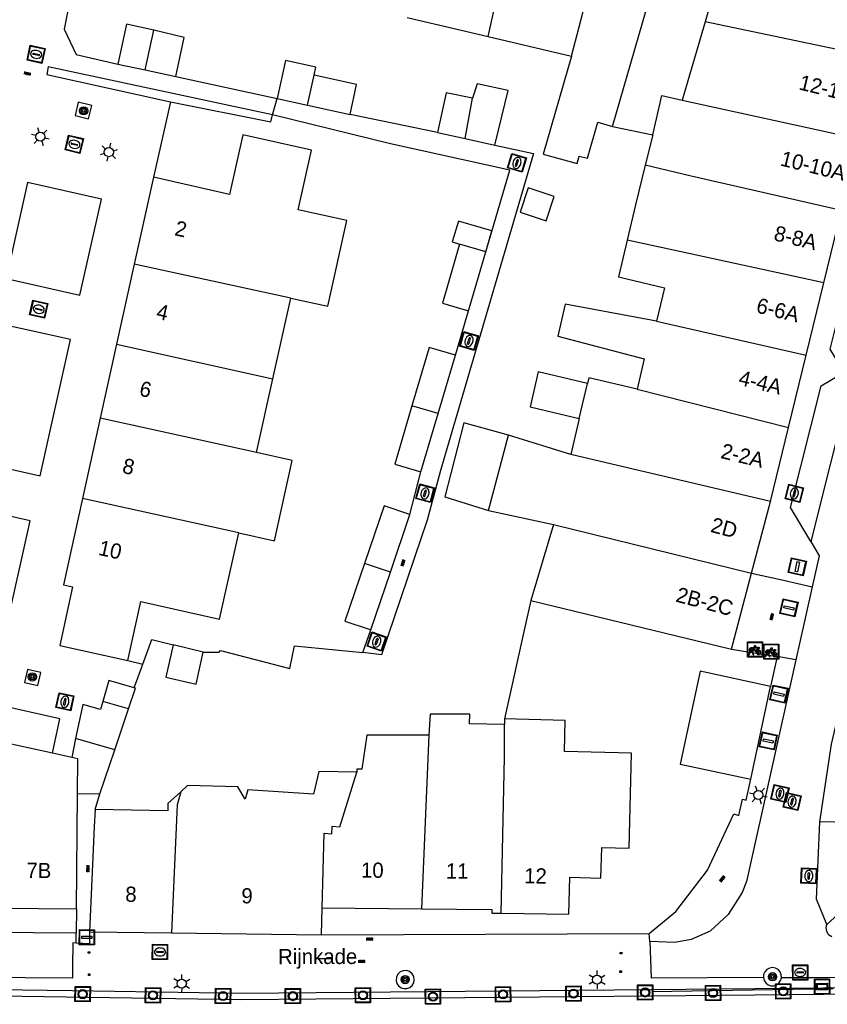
# Model space of a CAD drawing. Header units: metres. Extents: x 93870 to 95789, y 463036 to 464040.
# Tile 204 of 256: x 94652 to 94705, y 463475 to 463540. Entities that reach past the tile are written whole.
import ezdxf
from ezdxf.enums import TextEntityAlignment as Align

# ---------------------------------------------------------------- set-up
doc = ezdxf.new("R2010")
doc.units = ezdxf.units.M
doc.header["$LTSCALE"] = 25.4
for name, color, linetype in [('B_BEBOUWINGSGRENS_0', 1, 'Continuous'), ('B_LUIFEL_1', 200, 'Continuous'), ('B_TUSSENMUUR_0', 7, 'Continuous'), ('G_GRENS_ALGEMEEN_0', 7, 'Continuous'), ('Q_BOOM_0', 3, 'Continuous'), ('Q_FIETSENREK_0', 6, 'Continuous'), ('Q_INSPECTIE_OF_RIOOLPUT_0', 253, 'Continuous'), ('Q_KOLK_0', 254, 'Continuous'), ('Q_LICHTMAST_0', 2, 'Continuous'), ('Q_MEERRING_0', 7, 'Continuous'), ('Q_STRAATNAAMBORD_0', 7, 'Continuous'), ('S_GBKN_SYMBOOL_OV_GROOT_0', 7, 'Continuous'), ('T_CULTUURGRENS_0', 76, 'Continuous'), ('T_HEK_0', 57, 'Continuous'), ('T_HEK_LIJN_0', 6, 'Continuous'), ('T_MUUR_30CM_0', 10, 'Continuous'), ('T_SCHUTTING_0', 6, 'Continuous'), ('V_WEGGRENS_0', 7, 'Continuous'), ('W_WATERGRENS_0', 5, 'Continuous'), ('Z_GBKN_HUISNUMMER_0', 252, 'Continuous'), ('Z_STRAATNAAM_0', 252, 'Continuous')]:
    doc.layers.add(name, color=color, linetype=linetype)
for name, color, linetype, true_color in [('Q_AFSLUITPAAL_0', 7, 'Continuous', 0xf86a3a), ('Q_PAAL_STEEN_0', 7, 'Continuous', 0xa97373), ('Q_PAALTJE_0', 7, 'Continuous', 0x666666)]:
    doc.layers.add(name, color=color, linetype=linetype, true_color=true_color)

# ---------------------------------------------------------------- blocks, each defined once
blk = doc.blocks.new('Q_STRAATNAAMBORD')
for points in [[(-0.5, 0.5), (0.5, 0.5), (0.5, -0.5), (-0.5, -0.5)], [(-0.369, 0.22), (0.358, 0.22), (0.358, -0.214), (-0.369, -0.214)]]:
    blk.add_lwpolyline(points, close=True)
for points in [[(-0.442, 0.464), (0.438, 0.464, -0.414214), (0.459, 0.442), (0.459, -0.437, -0.414214), (0.438, -0.459), (-0.442, -0.459, -0.414214), (-0.463, -0.437), (-0.463, 0.442), (-0.463, 0.444), (-0.463, 0.446), (-0.463, 0.448), (-0.462, 0.45), (-0.461, 0.451), (-0.46, 0.453), (-0.459, 0.455), (-0.458, 0.456), (-0.457, 0.457), (-0.456, 0.459), (-0.454, 0.46), (-0.453, 0.461), (-0.451, 0.462), (-0.449, 0.462), (-0.447, 0.463), (-0.446, 0.463), (-0.444, 0.464), (-0.442, 0.464)], [(-0.287, 0.16), (0.281, 0.16, -0.414214), (0.303, 0.139), (0.303, -0.134, -0.414214), (0.281, -0.156), (-0.287, -0.156, -0.414214), (-0.308, -0.134), (-0.308, 0.139), (-0.308, 0.14), (-0.308, 0.142), (-0.307, 0.144), (-0.307, 0.146), (-0.306, 0.148), (-0.305, 0.149), (-0.304, 0.151), (-0.303, 0.152), (-0.302, 0.154), (-0.3, 0.155), (-0.299, 0.156), (-0.297, 0.157), (-0.296, 0.158), (-0.294, 0.159), (-0.292, 0.159), (-0.29, 0.16), (-0.288, 0.16), (-0.287, 0.16)]]:
    blk.add_lwpolyline(points, format="xyb")
blk = doc.blocks.new('Q_LICHTMAST')
for points in [[(-0.26, 0.15), (-0.52, 0.3)], [(0, 0.3), (0, 0.6)], [(0.26, 0.15), (0.52, 0.3)], [(-0.26, -0.15), (-0.52, -0.3)], [(0, -0.3), (0, -0.6)], [(0.26, -0.15), (0.52, -0.3)]]:
    blk.add_lwpolyline(points)
blk.add_circle((0, 0), 0.3)
blk = doc.blocks.new('Q_AFSLUITPAAL')
for points in [[(-0.5, 0.5), (0.5, 0.5), (0.5, -0.5), (-0.5, -0.5)], [(-0.08, 0.333), (0.071, 0.333), (0.071, -0.329), (-0.08, -0.329)]]:
    blk.add_lwpolyline(points, close=True)
blk.add_lwpolyline([(-0.442, 0.464), (0.438, 0.464, -0.414214), (0.459, 0.442), (0.459, -0.437, -0.414214), (0.438, -0.459), (-0.442, -0.459, -0.414214), (-0.463, -0.437), (-0.463, 0.442), (-0.463, 0.444), (-0.463, 0.446), (-0.463, 0.448), (-0.462, 0.45), (-0.461, 0.451), (-0.46, 0.453), (-0.459, 0.455), (-0.458, 0.456), (-0.457, 0.457), (-0.456, 0.459), (-0.454, 0.46), (-0.453, 0.461), (-0.451, 0.462), (-0.449, 0.462), (-0.447, 0.463), (-0.446, 0.463), (-0.444, 0.464), (-0.442, 0.464)], format="xyb")
blk = doc.blocks.new('Q_PAAL_STEEN')
for points in [[(-0.5, 0.5), (0.5, 0.5), (0.5, -0.5), (-0.5, -0.5)], [(-0.08, 0.333), (0.071, 0.333), (0.071, -0.329), (-0.08, -0.329)]]:
    blk.add_lwpolyline(points, close=True)
blk.add_lwpolyline([(-0.442, 0.464), (0.438, 0.464, -0.414214), (0.459, 0.442), (0.459, -0.437, -0.414214), (0.438, -0.459), (-0.442, -0.459, -0.414214), (-0.463, -0.437), (-0.463, 0.442), (-0.463, 0.444), (-0.463, 0.446), (-0.463, 0.448), (-0.462, 0.45), (-0.461, 0.451), (-0.46, 0.453), (-0.459, 0.455), (-0.458, 0.456), (-0.457, 0.457), (-0.456, 0.459), (-0.454, 0.46), (-0.453, 0.461), (-0.451, 0.462), (-0.449, 0.462), (-0.447, 0.463), (-0.446, 0.463), (-0.444, 0.464), (-0.442, 0.464)], format="xyb")
blk = doc.blocks.new('Q_PAALTJE')
at = {"color": 251, "true_color": 0x666666, "xscale": 0.1, "yscale": 0.1, "zscale": 0.01}
blk.add_blockref('Q_PAAL_STEEN', (0, 0), dxfattribs=at)
blk = doc.blocks.new('Q_INSPECTIE_OF_RIOOLPUT')
blk.add_lwpolyline([(-0.5, 0.5), (0.5, 0.5), (0.5, -0.5), (-0.5, -0.5)], close=True)
for points in [[(-0.442, 0.464), (0.438, 0.464, -0.414214), (0.459, 0.442), (0.459, -0.437, -0.414214), (0.438, -0.459), (-0.442, -0.459, -0.414214), (-0.463, -0.437), (-0.463, 0.442), (-0.463, 0.444), (-0.463, 0.446), (-0.463, 0.448), (-0.462, 0.45), (-0.461, 0.451), (-0.46, 0.453), (-0.459, 0.455), (-0.458, 0.456), (-0.457, 0.457), (-0.456, 0.459), (-0.454, 0.46), (-0.453, 0.461), (-0.451, 0.462), (-0.449, 0.462), (-0.447, 0.463), (-0.446, 0.463), (-0.444, 0.464), (-0.442, 0.464)], [(-0.345, 0.105, 0.380426), (-0.276, -0.18)], [(-0.008, 0.266, 0.240218), (-0.345, 0.105)], [(-0.194, 0.045, 0.853344), (-0.194, -0.032)], [(0.331, 0.111, 0.240191), (-0.008, 0.266)], [(0.185, -0.032, 0.849746), (0.185, 0.045)], [(0.267, -0.176, 0.380426), (0.331, 0.111)], [(-0.276, -0.18, 0.148452), (0.012, -0.257)], [(0.012, -0.257, 0.131742), (0.267, -0.176)]]:
    blk.add_lwpolyline(points, format="xyb")
for points in [[(-0.194, 0.045), (0.185, 0.045)], [(0.185, -0.032), (-0.194, -0.032)]]:
    blk.add_lwpolyline(points)
blk = doc.blocks.new('Q_KOLK')
blk.add_lwpolyline([(-0.5, 0.5), (0.5, 0.5), (0.5, -0.5), (-0.5, -0.5)], close=True)
for points in [[(-0.442, 0.464), (0.438, 0.464, -0.414214), (0.459, 0.442), (0.459, -0.437, -0.414214), (0.438, -0.459), (-0.442, -0.459, -0.414214), (-0.463, -0.437), (-0.463, 0.442, -0.414214), (-0.442, 0.464)], [(-0.345, 0.105, 0.380426), (-0.276, -0.18)], [(-0.008, 0.266, 0.240218), (-0.345, 0.105)], [(-0.194, 0.045, 0.853344), (-0.194, -0.032)], [(0.331, 0.111, 0.240191), (-0.008, 0.266)], [(0.185, -0.032, 0.849746), (0.185, 0.045)], [(0.267, -0.176, 0.380426), (0.331, 0.111)], [(-0.276, -0.18, 0.148452), (0.012, -0.257)], [(0.012, -0.257, 0.131742), (0.267, -0.176)]]:
    blk.add_lwpolyline(points, format="xyb")
for points in [[(-0.194, 0.045), (0.185, 0.045)], [(0.185, -0.032), (-0.194, -0.032)]]:
    blk.add_lwpolyline(points)
blk = doc.blocks.new('Q_MEERRING')
blk.add_lwpolyline([(-0.5, 0.5), (0.5, 0.5), (0.5, -0.5), (-0.5, -0.5)], close=True)
blk.add_lwpolyline([(-0.442, 0.464), (0.438, 0.464, -0.414214), (0.459, 0.442), (0.459, -0.437, -0.414214), (0.438, -0.459), (-0.442, -0.459, -0.414214), (-0.463, -0.437), (-0.463, 0.442), (-0.463, 0.444), (-0.463, 0.446), (-0.463, 0.448), (-0.462, 0.45), (-0.461, 0.451), (-0.46, 0.453), (-0.459, 0.455), (-0.458, 0.456), (-0.457, 0.457), (-0.456, 0.459), (-0.454, 0.46), (-0.453, 0.461), (-0.451, 0.462), (-0.449, 0.462), (-0.447, 0.463), (-0.446, 0.463), (-0.444, 0.464), (-0.442, 0.464)], format="xyb")
for radius in [0.3, 0.3, 0.25, 0.25]:
    blk.add_circle((0, 0), radius)
blk = doc.blocks.new('Q_FIETSENREK')
for points in [[(-0.5, 0.5), (0.5, 0.5), (0.5, -0.5), (-0.5, -0.5)], [(-0.063, 0.145), (0.184, 0.054), (0.037, -0.093)]]:
    blk.add_lwpolyline(points, close=True)
for points in [[(-0.442, 0.464), (0.438, 0.464, -0.414214), (0.459, 0.442), (0.459, -0.437, -0.414214), (0.438, -0.459), (-0.442, -0.459, -0.414214), (-0.463, -0.437), (-0.463, 0.442), (-0.463, 0.444), (-0.463, 0.446), (-0.463, 0.448), (-0.462, 0.45), (-0.461, 0.451), (-0.46, 0.453), (-0.459, 0.455), (-0.458, 0.456), (-0.457, 0.457), (-0.456, 0.459), (-0.454, 0.46), (-0.453, 0.461), (-0.451, 0.462), (-0.449, 0.462), (-0.447, 0.463), (-0.446, 0.463), (-0.444, 0.464), (-0.442, 0.464)], [(-0.181, 0.106, 0.847256), (-0.324, -0.144)], [(-0.193, 0.075, 0.842492), (-0.305, -0.118)], [(-0.171, 0.065, 0.053288), (-0.193, 0.075)], [(-0.185, -0.134, 0.502492), (-0.147, 0.044)], [(-0.149, 0.089, 0.06236), (-0.181, 0.106)], [(-0.165, -0.161, 0.494489), (-0.125, 0.068)], [(-0.324, -0.144, 0.089606), (-0.421, -0.348)], [(-0.296, -0.162, 0.110942), (-0.375, -0.348)], [(-0.294, -0.105, 0.006942), (-0.305, -0.118)], [(-0.296, -0.162, 0.02458), (-0.283, -0.168)], [(-0.212, -0.105, 0.381614), (-0.294, -0.105)], [(-0.283, -0.168, 0.148109), (-0.198, -0.173)], [(-0.223, -0.136, 0.533998), (-0.276, -0.136)], [(-0.276, -0.136, 0.009682), (-0.271, -0.138)], [(-0.271, -0.138, 0.120201), (-0.218, -0.144)], [(-0.218, -0.144, 0.003554), (-0.223, -0.136)], [(-0.185, -0.134, 0.017985), (-0.212, -0.105)], [(-0.122, -0.348, 0.075837), (-0.198, -0.173)], [(-0.075, -0.348, 0.094234), (-0.165, -0.161)], [(0.095, -0.16, 0.385208), (0.186, -0.333)], [(0.209, -0.054, 0.224648), (0.108, -0.128)], [(0.126, -0.171, 0.376993), (0.197, -0.303)], [(0.212, -0.086, 0.20829), (0.139, -0.139)], [(0.186, -0.333, 1), (0.287, -0.06)], [(0.197, -0.303, 1), (0.276, -0.09)], [(0.287, -0.06, 0.086253), (0.238, -0.051)], [(0.276, -0.09, 0.079305), (0.241, -0.083)]]:
    blk.add_lwpolyline(points, format="xyb")
for points in [[(-0.171, 0.065), (-0.263, -0.038), (-0.239, -0.059), (-0.147, 0.044)], [(0.081, 0.221), (-0.003, 0.252), (-0.149, 0.089)], [(-0.125, 0.068), (-0.086, 0.111), (0.018, -0.131), (0.095, -0.16)], [(0.238, -0.051), (0.229, 0.053), (0.261, 0.093), (0.302, 0.078), (0.314, 0.11), (0.192, 0.155), (0.18, 0.123), (0.231, 0.104), (0.207, 0.076), (-0.04, 0.167), (0, 0.216), (0.07, 0.191), (0.081, 0.221)], [(0.209, -0.054), (0.199, 0.029), (0.057, -0.108)], [(-0.421, -0.348), (-0.375, -0.348)], [(-0.122, -0.348), (-0.075, -0.348)], [(0.057, -0.108), (0.108, -0.128)], [(0.126, -0.171), (0.253, -0.218), (0.241, -0.083)], [(0.139, -0.139), (0.222, -0.17), (0.212, -0.086)]]:
    blk.add_lwpolyline(points)
blk = doc.blocks.new('Q_BOOM')
for radius in [0.27, 0.18, 0.09]:
    blk.add_circle((0, 0), radius)
blk = doc.blocks.new('S_GBKN_SYMBOOL_OV_GROOT')
for points in [[(-0.21875, 0.0625), (0.21875, 0.0625)], [(-0.21875, 0), (0.21875, 0)], [(-0.1875, 0.0625), (-0.1875, 0)], [(-0.125, 0.09375), (-0.125, 0.0625)], [(-0.125, 0), (-0.125, -0.0625)], [(-0.0625, 0.0625), (-0.0625, 0)], [(0, 0.09375), (0, 0.0625)], [(0, 0), (0, -0.0625)], [(0.0625, 0.0625), (0.0625, 0)], [(0.125, 0.09375), (0.125, 0.0625)], [(0.125, 0), (0.125, -0.0625)], [(0.1875, 0.0625), (0.1875, 0)], [(-0.21875, -0.0625), (0.21875, -0.0625)], [(-0.1875, -0.0625), (-0.1875, -0.09375)], [(-0.0625, -0.0625), (-0.0625, -0.09375)], [(0.0625, -0.0625), (0.0625, -0.09375)], [(0.1875, -0.0625), (0.1875, -0.09375)]]:
    blk.add_lwpolyline(points)

msp = doc.modelspace()

# ---------------------------------------------------------------- linework, layer by layer
at = {"layer": 'B_BEBOUWINGSGRENS_0'}
for p, q in [((94677.295, 463539.693), (94682.601, 463538.448)), ((94662.648, 463538.389), (94660.652, 463538.87)), ((94662.091, 463535.806), (94662.648, 463538.389)), ((94682.601, 463538.448), (94688.09, 463537.16)), ((94658.283, 463536.629), (94660.068, 463536.243)), ((94660.068, 463536.243), (94662.091, 463535.806)), ((94668.757, 463534.366), (94670.742, 463533.938)), ((94670.742, 463533.938), (94673.537, 463533.326)), ((94690.785, 463532.53), (94693.437, 463531.973)), ((94679.286, 463532.134), (94681.11, 463531.736)), ((94681.11, 463531.736), (94683.056, 463531.311)), ((94693.437, 463531.973), (94692.922, 463529.989)), ((94660.615, 463529.193), (94659.358, 463523.482)), ((94704.658, 463522.242), (94705.817, 463527.003)), ((94682.46, 463524.292), (94680.734, 463524.796)), ((94681.328, 463520.41), (94682.46, 463524.292)), ((94659.358, 463523.482), (94658.2, 463518.223)), ((94703.503, 463517.5), (94704.658, 463522.242)), ((94668.466, 463515.95), (94669.639, 463521.248)), ((94658.2, 463518.223), (94657.128, 463513.353)), ((94679.325, 463513.657), (94680.459, 463517.488)), ((94702.344, 463512.738), (94703.503, 463517.5)), ((94667.39, 463511.094), (94668.466, 463515.95)), ((94688.595, 463513.342), (94689.133, 463515.64)), ((94678.19, 463509.822), (94679.325, 463513.657)), ((94657.128, 463513.353), (94655.966, 463508.075)), ((94688.595, 463513.342), (94688.037, 463510.973)), ((94701.161, 463507.88), (94702.344, 463512.738)), ((94682.641, 463507.293), (94683.951, 463512.235)), ((94688.037, 463510.973), (94683.951, 463512.235)), ((94699.917, 463503.161), (94701.161, 463507.88)), ((94682.641, 463507.293), (94686.897, 463506.371)), ((94676.183, 463503.229), (94677.454, 463507.018)), ((94686.897, 463506.371), (94685.42, 463501.357)), ((94674.912, 463499.44), (94676.183, 463503.229)), ((94698.6, 463498.17), (94699.917, 463503.161)), ((94685.42, 463501.357), (94698.6, 463498.17)), ((94663.887, 463497.976), (94661.904, 463498.446)), ((94658.99, 463494.251), (94659.45, 463495.607)), ((94659.45, 463495.607), (94659.358, 463495.633)), ((94699.86, 463489.62), (94701.17, 463495.72)), ((94658.072, 463491.547), (94658.99, 463494.251)), ((94683.682, 463493.586), (94683.681, 463493.217)), ((94653.982, 463491.33), (94648.264, 463492.566)), ((94655.504, 463492.289), (94655.252, 463491.055)), ((94655.252, 463491.055), (94653.982, 463491.33)), ((94657.094, 463488.664), (94658.072, 463491.547)), ((94655.555, 463481.097), (94655.636, 463488.677)), ((94655.636, 463488.677), (94657.094, 463488.664)), ((94656.791, 463487.622), (94656.72, 463486.487)), ((94656.72, 463486.487), (94656.42, 463479.592)), ((94671.67, 463479.39), (94671.71, 463481.17)), ((94671.71, 463481.17), (94678.24, 463481.106)), ((94656.42, 463479.592), (94661.803, 463479.521)), ((94661.803, 463479.521), (94671.67, 463479.39))]:
    msp.add_line(p, q, dxfattribs=at)
for points in [[(94660.652, 463538.87), (94658.851, 463539.259), (94658.283, 463536.629)], [(94671.179, 463535.901), (94671.297, 463536.435), (94669.297, 463536.869), (94668.757, 463534.366)], [(94688.09, 463537.16), (94686.233, 463530.708), (94688.466, 463530.097), (94688.598, 463530.578), (94689.131, 463530.436), (94689.819, 463532.81), (94690.785, 463532.53)], [(94673.537, 463533.326), (94673.966, 463535.282), (94671.179, 463535.901)], [(94683.056, 463531.311), (94683.919, 463534.892), (94681.879, 463535.335), (94681.579, 463534.382)], [(94681.579, 463534.382), (94679.85, 463534.75), (94679.286, 463532.134)], [(94669.639, 463521.248), (94672.074, 463520.719), (94673.314, 463526.342), (94670.122, 463527.053), (94670.996, 463530.972), (94666.497, 463531.975), (94665.625, 463528.066), (94660.615, 463529.193)], [(94692.922, 463529.989), (94692.295, 463527.379), (94691.735, 463525.048)], [(94680.734, 463524.796), (94679.6, 463520.914), (94681.328, 463520.41)], [(94691.735, 463525.048), (94691.18, 463522.65), (94694.19, 463521.93), (94693.67, 463519.74)], [(94693.67, 463519.74), (94687.659, 463520.855), (94687.196, 463518.749), (94692.87, 463517.26), (94692.39, 463515.27)], [(94680.459, 463517.488), (94678.728, 463517.997), (94677.601, 463514.164)], [(94689.133, 463515.64), (94685.898, 463516.397), (94685.36, 463514.099), (94688.595, 463513.342)], [(94692.39, 463515.27), (94689.22, 463516.012), (94689.133, 463515.64)], [(94677.601, 463514.164), (94676.474, 463510.33), (94678.19, 463509.822)], [(94683.951, 463512.235), (94681.002, 463513.052), (94679.769, 463508.179), (94682.641, 463507.293)], [(94666.219, 463505.804), (94668.562, 463505.285), (94669.733, 463510.575), (94667.39, 463511.094)], [(94655.966, 463508.075), (94654.718, 463502.406), (94655.3, 463502.262), (94654.471, 463498.399), (94658.928, 463497.414)], [(94677.454, 463507.018), (94675.775, 463507.588), (94674.49, 463503.801)], [(94658.928, 463497.414), (94659.798, 463501.298), (94664.965, 463500.143), (94666.219, 463505.804)], [(94674.49, 463503.801), (94673.204, 463500.013), (94674.795, 463499.479), (94674.912, 463499.44)], [(94661.904, 463498.446), (94661.433, 463496.329), (94663.416, 463495.859), (94663.887, 463497.976)], [(94659.358, 463495.633), (94657.688, 463496.102), (94657.296, 463494.727)], [(94701.17, 463495.72), (94696.54, 463496.72), (94695.23, 463490.61), (94699.86, 463489.62)], [(94657.296, 463494.727), (94657.145, 463494.196), (94655.977, 463494.532), (94655.504, 463492.289)], [(94683.681, 463493.217), (94681.378, 463493.251), (94681.405, 463493.899), (94678.809, 463493.904), (94678.704, 463492.51)], [(94683.466, 463480.802), (94687.91, 463480.74), (94687.97, 463483.17), (94690.02, 463483.12), (94690.08, 463485.13), (94691.87, 463485.08), (94692.03, 463491.33), (94687.62, 463491.44), (94687.67, 463493.47), (94683.682, 463493.586)], [(94678.704, 463492.51), (94674.64, 463492.51), (94674.307, 463490.272), (94673.99, 463490.28), (94673.99, 463490.07)], [(94655.636, 463488.677), (94655.66, 463490.967), (94655.252, 463491.055)], [(94673.99, 463490.07), (94671.49, 463490.13), (94671.13, 463488.639), (94666.82, 463488.93), (94666.64, 463488.3), (94666.16, 463489.11), (94662.86, 463489.2), (94662.408, 463488.79)], [(94662.408, 463488.79), (94661.57, 463488.03), (94661.56, 463487.53), (94656.791, 463487.622)], [(94648.141, 463482.719), (94650.59, 463482.652), (94650.581, 463481.146), (94655.555, 463481.097)], [(94678.24, 463481.106), (94682.86, 463481.06), (94682.86, 463480.81), (94683.466, 463480.802)]]:
    msp.add_lwpolyline(points, dxfattribs=at)
at = {"layer": 'B_LUIFEL_1'}
for points in [[(94686.425, 463526.332), (94686.949, 463527.936), (94685.237, 463528.494), (94684.714, 463526.89), (94686.425, 463526.332)], [(94682.46, 463524.292), (94682.861, 463525.664), (94680.656, 463526.308), (94680.256, 463524.936), (94680.734, 463524.796)]]:
    msp.add_lwpolyline(points, dxfattribs=at)
at = {"layer": 'B_TUSSENMUUR_0'}
for p, q in [((94682.601, 463538.448), (94684.62, 463547.531)), ((94688.09, 463537.16), (94690.32, 463545.75)), ((94690.785, 463532.53), (94694.483, 463545.303)), ((94698.325, 463544.414), (94696.863, 463539.406)), ((94660.068, 463536.243), (94660.652, 463538.87)), ((94696.863, 463539.406), (94695.358, 463534.251)), ((94708.255, 463537.018), (94696.863, 463539.406)), ((94670.742, 463533.938), (94671.179, 463535.901)), ((94681.11, 463531.736), (94681.579, 463534.382)), ((94695.358, 463534.251), (94706.964, 463531.715)), ((94669.639, 463521.248), (94659.358, 463523.482)), ((94693.67, 463519.74), (94703.503, 463517.5)), ((94658.2, 463518.223), (94668.466, 463515.95)), ((94692.39, 463515.27), (94702.344, 463512.738)), ((94679.325, 463513.657), (94677.601, 463514.164)), ((94667.39, 463511.094), (94657.128, 463513.353)), ((94701.161, 463507.88), (94688.037, 463510.973)), ((94666.219, 463505.804), (94655.966, 463508.075)), ((94686.897, 463506.371), (94699.917, 463503.161)), ((94676.183, 463503.229), (94674.49, 463503.801)), ((94658.99, 463494.251), (94657.296, 463494.727)), ((94658.072, 463491.547), (94655.504, 463492.289)), ((94678.704, 463492.51), (94678.24, 463481.106))]:
    msp.add_line(p, q, dxfattribs=at)
for points in [[(94693.437, 463531.973), (94694.026, 463534.555), (94695.358, 463534.251)], [(94705.817, 463527.003), (94695.95, 463529.27), (94692.922, 463529.989)], [(94704.658, 463522.242), (94694.78, 463524.4), (94691.735, 463525.048)], [(94683.466, 463480.802), (94683.678, 463491.074), (94683.681, 463493.217)], [(94671.71, 463481.17), (94671.837, 463486.066), (94672.336, 463486.03), (94672.371, 463486.527), (94672.872, 463486.491), (94673.99, 463490.07)], [(94662.408, 463488.79), (94662.177, 463487.929), (94661.803, 463479.521)]]:
    msp.add_lwpolyline(points, dxfattribs=at)
at = {"layer": 'G_GRENS_ALGEMEEN_0'}
for p, q in [((94680.459, 463517.488), (94681.328, 463520.41)), ((94677.454, 463507.018), (94678.19, 463509.822))]:
    msp.add_line(p, q, dxfattribs=at)
for points in [[(94682.46, 463524.292), (94684.031, 463529.658), (94676.188, 463531.399), (94668.437, 463533.303)], [(94683.056, 463531.311), (94685.595, 463530.756), (94679.485, 463509.92), (94678.594, 463506.643), (94675.595, 463497.788), (94674.383, 463497.937)]]:
    msp.add_lwpolyline(points, dxfattribs=at)
at = {"layer": 'T_CULTUURGRENS_0'}
msp.add_line((94653.624, 463535.953), (94661.73, 463534.158), dxfattribs=at)
for points in [[(94668.437, 463533.303), (94653.703, 463536.445), (94653.624, 463535.953)], [(94661.73, 463534.158), (94668.342, 463532.829), (94668.437, 463533.303)]]:
    msp.add_lwpolyline(points, dxfattribs=at)
at = {"layer": 'T_HEK_0'}
for p, q in [((94668.437, 463533.303), (94668.757, 463534.366)), ((94679.286, 463532.134), (94673.537, 463533.326)), ((94698.6, 463498.17), (94701.59, 463497.69)), ((94658.928, 463497.414), (94659.918, 463497.184)), ((94701.59, 463497.69), (94701.17, 463495.72)), ((94656.791, 463487.622), (94657.094, 463488.664))]:
    msp.add_line(p, q, dxfattribs=at)
for points in [[(94656.059, 463544.675), (94655.49, 463542.745), (94654.743, 463538.937), (94655.547, 463537.252), (94658.283, 463536.629)], [(94685.42, 463501.357), (94685.1, 463500), (94683.682, 463493.586)]]:
    msp.add_lwpolyline(points, dxfattribs=at)
at = {"layer": 'T_HEK_LIJN_0'}
msp.add_line((94693.37, 463475.67), (94705.27, 463475.85), dxfattribs=at)
at = {"layer": 'T_MUUR_30CM_0'}
for p, q in [((94659.358, 463495.633), (94659.918, 463497.184)), ((94655.555, 463481.097), (94655.549, 463479.489))]:
    msp.add_line(p, q, dxfattribs=at)
for points in [[(94659.918, 463497.184), (94660.504, 463498.808), (94661.904, 463498.446)], [(94655.549, 463479.489), (94649.869, 463479.544), (94649.889, 463480.274), (94648.093, 463480.281)]]:
    msp.add_lwpolyline(points, dxfattribs=at)
at = {"layer": 'T_SCHUTTING_0'}
msp.add_line((94674.383, 463497.937), (94674.912, 463499.44), dxfattribs=at)
msp.add_lwpolyline([(94663.887, 463497.976), (94664.935, 463497.963), (94665.022, 463498.075), (94669.575, 463496.905), (94669.886, 463498.397), (94674.383, 463497.937)], dxfattribs=at)
at = {"layer": 'V_WEGGRENS_0'}
for p, q in [((94712.08, 463538.28), (94703.8, 463505.246)), ((94662.091, 463535.806), (94668.757, 463534.366)), ((94656.564, 463533.913), (94655.681, 463534.121)), ((94661.73, 463534.158), (94660.615, 463529.193)), ((94655.782, 463521.438), (94657.204, 463527.745)), ((94648.289, 463510.654), (94653.183, 463509.568)), ((94703.902, 463502.269), (94703.387, 463500)), ((94703.387, 463500), (94702.822, 463497.462)), ((94702.822, 463497.462), (94701.59, 463497.69)), ((94653.22, 463496.635), (94652.347, 463496.83)), ((94654.468, 463493.578), (94648.294, 463494.979)), ((94653.982, 463491.33), (94654.468, 463493.578)), ((94706.285, 463486.78), (94704.392, 463486.815)), ((94655.551, 463478.844), (94655.549, 463479.489)), ((94656.42, 463479.592), (94656.413, 463478.804)), ((94671.67, 463479.39), (94693.18, 463479.48)), ((94693.23, 463478.95), (94693.18, 463479.48)), ((94656.413, 463478.804), (94655.551, 463478.844)), ((94694.88, 463478.89), (94693.23, 463478.95)), ((94693.23, 463478.95), (94693.319, 463476.534)), ((94700.693, 463476.571), (94693.319, 463476.534)), ((94655.285, 463475.699), (94645.305, 463475.849))]:
    msp.add_line(p, q, dxfattribs=at)
for points in [[(94703.8, 463505.246), (94702.48, 463507.47), (94704.48, 463515.47), (94705.989, 463516.38), (94705.09, 463517.88), (94706.14, 463522.09), (94706.79, 463522.5), (94706.439, 463523.16), (94709.93, 463537)], [(94655.681, 463534.121), (94655.476, 463533.249), (94656.359, 463533.041), (94656.564, 463533.913)], [(94657.204, 463527.745), (94652.355, 463528.838), (94650.933, 463522.531), (94655.782, 463521.438)], [(94653.183, 463509.568), (94655.17, 463518.523), (94650.276, 463519.609), (94648.289, 463510.654)], [(94704.392, 463486.815), (94705.16, 463491.93), (94706.518, 463497.71), (94709.02, 463510.44)], [(94650.877, 463499.208), (94652.527, 463506.6), (94647.636, 463507.692), (94645.986, 463500.3)], [(94703.8, 463505.246), (94704.363, 463504.299), (94703.902, 463502.269)], [(94699.917, 463503.161), (94702.006, 463502.694), (94703.902, 463502.269)], [(94702.822, 463497.462), (94699.58, 463482.9), (94699.3, 463482.16), (94698.37, 463480.73), (94697.19, 463479.63), (94695.94, 463479.07), (94694.88, 463478.89)], [(94652.347, 463496.83), (94652.156, 463495.975), (94653.029, 463495.78), (94653.22, 463496.635)], [(94693.18, 463479.48), (94694.94, 463480.92), (94697.01, 463483.64), (94698.75, 463487.34), (94699.09, 463487.24), (94699.33, 463488.31), (94699.56, 463488.24), (94699.86, 463489.62)], [(94704.869, 463480.071), (94704.172, 463481.727), (94704.392, 463486.815)], [(94706.285, 463486.78), (94706.132, 463481.233), (94704.869, 463480.071)], [(94705.199, 463479.264), (94704.979, 463479.389), (94704.854, 463479.638), (94704.825, 463479.854), (94704.869, 463480.071)], [(94655.551, 463478.844), (94655.326, 463478.854), (94655.311, 463477.301), (94655.299, 463476.538)], [(94677.758, 463476.424), (94677.726, 463476.639), (94677.619, 463476.828), (94677.452, 463476.967), (94677.247, 463477.037), (94677.03, 463477.03), (94676.83, 463476.946), (94676.673, 463476.797), (94676.579, 463476.601), (94676.561, 463476.385)], [(94701.877, 463476.562), (94701.868, 463476.761), (94701.793, 463476.947), (94701.661, 463477.097), (94701.487, 463477.195), (94701.29, 463477.23), (94701.093, 463477.198), (94700.917, 463477.103), (94700.783, 463476.954), (94700.705, 463476.77), (94700.693, 463476.571)], [(94655.299, 463476.538), (94652.194, 463476.57), (94646.592, 463476.629)], [(94676.561, 463476.385), (94676.614, 463476.192), (94676.727, 463476.028), (94676.887, 463475.909), (94677.078, 463475.85), (94677.277, 463475.857), (94677.464, 463475.929), (94677.616, 463476.057), (94677.718, 463476.229), (94677.758, 463476.424)], [(94700.693, 463476.571), (94700.742, 463476.384), (94700.849, 463476.222), (94701.001, 463476.103), (94701.184, 463476.04), (94701.378, 463476.038), (94701.562, 463476.099), (94701.716, 463476.215), (94701.825, 463476.375), (94701.877, 463476.562)], [(94729.701, 463476.601), (94704.977, 463476.57), (94701.877, 463476.562)], [(94729.701, 463475.906), (94704.638, 463475.88), (94693.347, 463475.771), (94666.405, 463475.533), (94655.285, 463475.699)]]:
    msp.add_lwpolyline(points, dxfattribs=at)
at = {"layer": 'W_WATERGRENS_0'}
msp.add_lwpolyline([(94567.011, 463475.232), (94584.265, 463475.1), (94600.153, 463475.351), (94611.617, 463475.5), (94621.293, 463475.54), (94639.022, 463475.56), (94666.391, 463475.141), (94693.35, 463475.381), (94704.64, 463475.49), (94727.521, 463475.513), (94753.965, 463475.451)], dxfattribs=at)
at = {"layer": 'Z_STRAATNAAM_0'}
msp.add_line((94671.406, 463477.839), (94672.406, 463477.841), dxfattribs=at)

# ---------------------------------------------------------------- block references
at = {"layer": 'Q_AFSLUITPAAL_0'}
for p, rotation in [((94702.918, 463503.583), 167.365645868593), ((94702.373, 463500.881), 77.21210633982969)]:
    msp.add_blockref('Q_AFSLUITPAAL', p, dxfattribs=dict(at, rotation=rotation))
at = {"layer": 'Q_BOOM_0'}
for p, rotation in [((94656.036, 463533.559), 166.7450141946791), ((94652.662, 463496.344), 167.4086650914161), ((94677.158, 463476.444), 1.84761026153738), ((94701.29, 463476.63), 92.5895018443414)]:
    msp.add_blockref('Q_BOOM', p, dxfattribs=dict(at, rotation=rotation))
at = {"layer": 'Q_FIETSENREK_0'}
for p in [(94700.144, 463498.148), (94701.213, 463498.001)]:
    msp.add_blockref('Q_FIETSENREK', p, dxfattribs=at)
at = {"layer": 'Q_INSPECTIE_OF_RIOOLPUT_0'}
for p, rotation in [((94701.785, 463488.679), 77.44869754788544), ((94702.58, 463488.149), 77.44869754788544), ((94703.115, 463476.91), 0.1478597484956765)]:
    msp.add_blockref('Q_INSPECTIE_OF_RIOOLPUT', p, dxfattribs=dict(at, rotation=rotation))
at = {"layer": 'Q_KOLK_0'}
for p, rotation in [((94652.908, 463537.273), 167.9620865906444), ((94655.421, 463531.358), 166.7450141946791), ((94684.504, 463530.139), 73.68158997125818), ((94653.08, 463520.518), 167.2974063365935), ((94681.355, 463518.43), 73.43757264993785), ((94678.466, 463508.413), 74.78927367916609), ((94702.73, 463508.41), 75.96375653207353), ((94675.286, 463498.668), 71.28985370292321), ((94654.801, 463494.711), 77.80084744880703), ((94703.68, 463483.26), 87.52413035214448), ((94661.044, 463478.266), 179.383940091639)]:
    msp.add_blockref('Q_KOLK', p, dxfattribs=dict(at, rotation=rotation))
at = {"layer": 'Q_LICHTMAST_0'}
for p, rotation in [((94653.194, 463531.857), 76.77046751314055), ((94657.69, 463530.843), 166.7450141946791), ((94700.364, 463488.58), 77.44869754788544), ((94662.48, 463476.183), 179.2323801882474), ((94689.765, 463476.438), 0.3195665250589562)]:
    msp.add_blockref('Q_LICHTMAST', p, dxfattribs=dict(at, rotation=rotation))
at = {"layer": 'Q_MEERRING_0'}
for p, rotation in [((94688.217, 463475.521), 0.5100568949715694), ((94692.925, 463475.599), 0.5061257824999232), ((94697.386, 463475.564), 0.5531484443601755), ((94701.996, 463475.668), 0.5530994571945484), ((94655.969, 463475.488), 179.1229107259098), ((94660.588, 463475.413), 179.1229107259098), ((94665.19, 463475.366), 179.1447488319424), ((94669.778, 463475.358), 0.5100568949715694), ((94674.384, 463475.414), 0.5061257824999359), ((94678.982, 463475.324), 0.5100568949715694), ((94683.586, 463475.473), 0.5100568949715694)]:
    msp.add_blockref('Q_MEERRING', p, dxfattribs=dict(at, rotation=rotation))
at = {"layer": 'Q_PAAL_STEEN_0'}
for p, rotation in [((94701.716, 463495.213), 77.44869754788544), ((94701.014, 463492.134), 77.87958714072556), ((94656.248, 463479.229), 89.49104072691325)]:
    msp.add_blockref('Q_PAAL_STEEN', p, dxfattribs=dict(at, rotation=rotation))
at = {"layer": 'Q_PAALTJE_0'}
for p, rotation in [((94656.383, 463478.227), 177.3431690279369), ((94691.343, 463478.186), 0.8235784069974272), ((94656.399, 463476.769), 179.2323801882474), ((94691.318, 463476.963), 0.3195665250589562)]:
    msp.add_blockref('Q_PAALTJE', p, dxfattribs=dict(at, rotation=rotation))
at = {"layer": 'Q_STRAATNAAMBORD_0', "rotation": 0.5530994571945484}
msp.add_blockref('Q_STRAATNAAMBORD', (94704.552, 463475.981), dxfattribs=at)
at = {"layer": 'S_GBKN_SYMBOOL_OV_GROOT_0'}
for p, rotation in [((94652.34, 463536.001), 167.5138587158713), ((94677.016, 463503.848), 71.45624463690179), ((94701.251, 463500.304), 75.21801926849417), ((94656.322, 463483.74), 87.5086440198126), ((94698.001, 463483.067), 52.72779805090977), ((94674.815, 463479.116), 0.2397298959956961), ((94674.296, 463477.646), 0.8235784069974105)]:
    msp.add_blockref('S_GBKN_SYMBOOL_OV_GROOT', p, dxfattribs=dict(at, rotation=rotation))

# ---------------------------------------------------------------- texts
at = {"layer": 'Z_GBKN_HUISNUMMER_0', "linetype": 'Continuous'}
for s, rotation, p in [('12-12A', 346.3, (94705.18, 463534.958)), ('10-10A', 346.3, (94703.961, 463529.95)), ('2', 347.6, (94662.428, 463525.8)), ('8-8A', 346.3, (94702.808, 463525.214)), ('6-6A', 346.3, (94701.652, 463520.463)), ('4', 347.6, (94661.221, 463520.315)), ('4-4A', 346.3, (94700.494, 463515.71)), ('6', 347.6, (94660.106, 463515.251)), ('2-2A', 346.3, (94699.323, 463510.901)), ('8', 347.6, (94658.989, 463510.176)), ('2D', 345.2, (94698.122, 463506.158)), ('10', 347.6, (94657.784, 463504.703)), ('2B-2C', 345.2, (94696.841, 463501.303)), ('7B', 359.4, (94653.093, 463483.621)), ('10', 359.4, (94675.002, 463483.638)), ('11', 359.4, (94680.575, 463483.583)), ('12', 359.2, (94685.723, 463483.271)), ('8', 359.3, (94659.144, 463482.056)), ('9', 359.3, (94666.77, 463481.955))]:
    msp.add_text(s, height=1, rotation=rotation, dxfattribs=at).set_placement(p, align=Align.MIDDLE)
at = {"layer": 'Z_STRAATNAAM_0', "linetype": 'Continuous'}
msp.add_text('Rijnkade', height=1, rotation=0.11459, dxfattribs=at).set_placement((94671.406, 463477.839), align=Align.MIDDLE)

doc.saveas('drawing.dxf')
